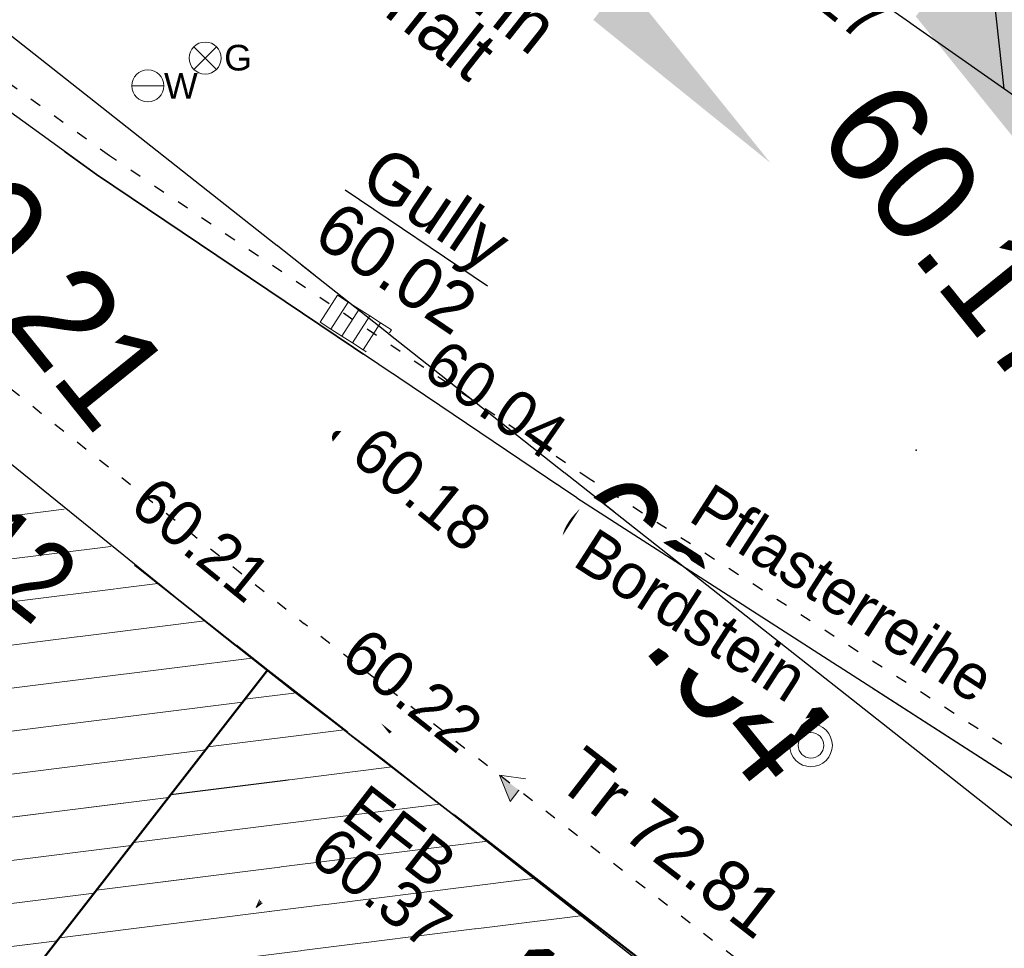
# Model space of a CAD drawing. Header units: millimetres. Extents: x 32365810 to 32368499, y 5620272 to 5622478.
# Tile 117 of 249: x 32366668.85 to 32366677.49, y 5620654.3 to 5620662.45. Entities that reach past the tile are written whole.
import ezdxf

# ---------------------------------------------------------------- set-up
doc = ezdxf.new("R2010")
doc.units = ezdxf.units.MM
for name, pattern in [('1000.100', [0]), ('1000.104', [0.225, 0.075, -0.15]), ('1000.196', [0.225, 0.075, -0.15]), ('1000.210', [0]), ('1000.300', [0]), ('1600.1047', [0]), ('1600.2028', [0]), ('1600.2505', [0]), ('GELTUNGSBEREICH', [8.5, 7, -1.5])]:
    doc.linetypes.add(name, pattern=pattern)
doc.layers.get('0').update_dxf_attribs({"color": 1, "linetype": 'CONTINUOUS'})
for name, color, linetype in [('_K_Fahrbahnmarkierung', 251, 'CONTINUOUS'), ('_K_Gebäude', 251, 'CONTINUOUS'), ('_K_Höhen_ gemessen (NHN)', 251, 'CONTINUOUS'), ('_K_Topographie_ örtl. Aufnahme', 251, 'CONTINUOUS'), ('GELTUNGSBEREICH_B', 7, 'CONTINUOUS'), ('UMGR_GELTUNGSBEREICH', 7, 'CONTINUOUS'), ('UMGR_STRASSENVERKEHRSFLÄCHE', 7, 'CONTINUOUS')]:
    doc.layers.add(name, color=color, linetype=linetype)
doc.layers.add('_K_Flurstücke_Grenzpunkte', color=251, linetype='CONTINUOUS', lineweight=50)
for name, color, linetype, transparency in [('Beschriftung Topographie', 7, 'CONTINUOUS', 0.75), ('EFB-_ Dachhöhen Bestandsgebäude (NHN)', 7, 'CONTINUOUS', 0.75), ('Fahrbahnmarkierung', 7, 'CONTINUOUS', 0.75), ('Flurstücke_Grenzpunkte', 11, 'CONTINUOUS', 0.75), ('Gasleitung', 7, 'CONTINUOUS', 0.75), ('Gebäude', 31, 'CONTINUOUS', 0.75), ('Höhen_ gemessen (NHN)', 7, 'CONTINUOUS', 0.75), ('Höhentexte_ gemessen (NHN)', 7, 'CONTINUOUS', 0.75), ('Lagebezeichnungen', 12, 'CONTINUOUS', 0.75), ('Leitungen Kanalbestand (AMT 66)', 7, 'CONTINUOUS', 0.75), ('Symbole Topographie', 7, 'CONTINUOUS', 0.75), ('Topgraphie_ weitere örtliche Aufnahme', 7, 'CONTINUOUS', 0.75), ('Topographie_ örtl. Aufnahme', 7, 'CONTINUOUS', 0.75), ('Wasserleitung', 7, 'CONTINUOUS', 0.75), ('weitere Entwässerungsleitungen', 7, 'CONTINUOUS', 0.75)]:
    doc.layers.add(name, color=color, linetype=linetype, transparency=transparency)
doc.layers.add('STRASSENVERKEHRSFLÄCHE_FA', color=7, linetype='CONTINUOUS', true_color=0xfff5bf)
doc.styles.add('Arial', font='arial.ttf')
doc.styles.add('Beschriftung Topographie_ blau', font='GOTHIC.TTF')
doc.styles.add('Dachhöhe NHN_ Bestand_ gemessen_ schwarz', font='GOTHIC.TTF')
doc.styles.add('Hausnummern NRW', font='arial.ttf', dxfattribs={"width": 0.85})
doc.styles.add('Höhe NHN_ gemessen_ blau', font='GOTHIC.TTF')
doc.styles.add('Höhe NHN_ gemessen_ schwarz', font='GOTHIC.TTF')
doc.styles.add('Kanal_ Höhe_ NHN (Deckel_Sohle)_ lila', font='GOTHIC.TTF')

# ---------------------------------------------------------------- blocks, each defined once
blk = doc.blocks.new('S1000.15')
at = {"color": 0, "lineweight": -2}
for p, q in [((-0.5, 0.05), (-0.485, 0.1)), ((0.495, 0.05), (-0.5, 0.05)), ((-0.5, -0.05), (-0.5, 0)), ((-0.5, 0), (0.5, 0)), ((-0.485, 0.1), (0.49, 0.1)), ((-0.475, 0.15), (-0.455, 0.2)), ((0.475, 0.15), (-0.475, 0.15)), ((-0.455, 0.2), (0.455, 0.2)), ((-0.43, 0.25), (-0.4, 0.3)), ((0.43, 0.25), (-0.43, 0.25)), ((-0.4, 0.3), (0.395, 0.3)), ((-0.355, 0.35), (-0.295, 0.4)), ((0.36, 0.35), (-0.355, 0.35)), ((-0.295, 0.4), (0.3, 0.4)), ((0.22, 0.45), (-0.215, 0.45)), ((0.3, 0.4), (0.22, 0.45)), ((0.395, 0.3), (0.36, 0.35)), ((0.455, 0.2), (0.43, 0.25)), ((0.49, 0.1), (0.475, 0.15)), ((0.5, 0), (0.495, 0.05)), ((0.495, -0.05), (-0.5, -0.05)), ((-0.475, -0.15), (-0.49, -0.1)), ((-0.49, -0.1), (0.485, -0.1)), ((0.475, -0.15), (-0.475, -0.15)), ((-0.43, -0.25), (-0.455, -0.2)), ((-0.455, -0.2), (0.46, -0.2)), ((0.425, -0.25), (-0.43, -0.25)), ((-0.355, -0.35), (-0.4, -0.3)), ((-0.4, -0.3), (0.395, -0.3)), ((0.345, -0.35), (-0.355, -0.35)), ((-0.205, -0.45), (-0.29, -0.4)), ((-0.29, -0.4), (0.285, -0.4)), ((0.2, -0.45), (-0.205, -0.45)), ((0.285, -0.4), (0.345, -0.35)), ((0.395, -0.3), (0.425, -0.25)), ((0.46, -0.2), (0.475, -0.15)), ((0.485, -0.1), (0.495, -0.05))]:
    blk.add_line(p, q, dxfattribs=at)
blk.add_circle((0, 0), 0.5, dxfattribs=at)
blk = doc.blocks.new('S1000.451')
at = {"color": 0, "lineweight": -2}
for radius in [0.5, 0.3]:
    blk.add_circle((0, 0), radius, dxfattribs=at)
blk = doc.blocks.new('S1000.549', base_point=(-0.2, 0))
at = {"color": 0, "lineweight": -2}
blk.add_line((-0.45, 0), (0.05, 0), dxfattribs=at)
blk.add_circle((-0.2, 0), 0.25, dxfattribs=at)
at = {"color": 0, "lineweight": -2, "insert": (0.05246, -0.199999), "char_height": 0.4, "attachment_point": 7, "line_spacing_factor": 0.69, "style": 'Arial'}
blk.add_mtext('W', dxfattribs=at)
blk = doc.blocks.new('S1000.550', base_point=(-0.2, 0))
at = {"color": 0, "lineweight": -2}
for p, q in [((-0.376777, 0.176777), (-0.023224, -0.176777)), ((-0.376777, -0.176777), (-0.023224, 0.176777))]:
    blk.add_line(p, q, dxfattribs=at)
blk.add_circle((-0.2, 0), 0.25, dxfattribs=at)
at = {"color": 0, "lineweight": -2, "insert": (0.09684, -0.2), "char_height": 0.4, "attachment_point": 7, "line_spacing_factor": 0.69, "style": 'Arial'}
blk.add_mtext('G', dxfattribs=at)
blk = doc.blocks.new('S1000.360')
at = {"lineweight": -2}
blk.add_hatch(color=0, dxfattribs=at).paths.add_polyline_path([(0, 0.25), (0.05, 0.05), (-0.05, 0.05)], flags=0)
at = {"color": 0, "lineweight": -2}
for p, q in [((-0.05, 0.05), (0, 0.25)), ((0, 0.25), (0.05, 0.05)), ((0, 0.25), (0, -0.25)), ((0.05, 0.05), (-0.05, 0.05))]:
    blk.add_line(p, q, dxfattribs=at)
blk = doc.blocks.new('S1000.507', base_point=(0, -0.25))
at = {"color": 0, "lineweight": -2}
for p, q in [((-0.5, 0.25), (-0.3, 0.25)), ((-0.5, -0.25), (-0.5, 0.25)), ((-0.3, 0.25), (-0.1, 0.25)), ((-0.3, 0.25), (-0.3, -0.25)), ((-0.1, 0.25), (0.1, 0.25)), ((-0.1, 0.25), (-0.1, -0.25)), ((0.1, 0.25), (0.3, 0.25)), ((0.1, 0.25), (0.1, -0.25)), ((0.3, 0.25), (0.5, 0.25)), ((0.3, 0.25), (0.3, -0.25)), ((0.5, 0.25), (0.5, -0.25)), ((-0.3, -0.25), (-0.5, -0.25)), ((-0.1, -0.25), (-0.3, -0.25)), ((0.1, -0.25), (-0.1, -0.25)), ((0.3, -0.25), (0.1, -0.25)), ((0.5, -0.25), (0.3, -0.25))]:
    blk.add_line(p, q, dxfattribs=at)
blk = doc.blocks.new('S1000.400')
at = {"lineweight": -2}
blk.add_hatch(color=0, dxfattribs=at).paths.add_polyline_path([(-0.49, 0), (0.49, 0), (0.479292, -0.101877), (0.447637, -0.199301), (0.396418, -0.288015), (0.327874, -0.364141), (0.245, -0.424352), (0.151418, -0.466018), (0.051219, -0.487316), (-0.051219, -0.487316), (-0.151418, -0.466018), (-0.245, -0.424352), (-0.327874, -0.364141), (-0.396418, -0.288015), (-0.447637, -0.199301), (-0.479292, -0.101877)], flags=0)
at = {"color": 0, "lineweight": -2}
blk.add_circle((0, 0), 0.5, dxfattribs=at)
for start, end in [(0, 180), (180, 0)]:
    blk.add_arc((0, 0), 0.49, start, end, dxfattribs=at)
blk = doc.blocks.new('S1000.114', base_point=(0, 0.366025))
at = {"lineweight": -2}
blk.add_hatch(color=0, dxfattribs=at).paths.add_polyline_path([(-0.5, -0.5), (0, 0.366026), (0, -0.5)], flags=0)
at = {"color": 0, "lineweight": -2}
for p, q in [((0, 0.366026), (-0.5, -0.5)), ((0.5, -0.5), (0, 0.366026)), ((-0.5, -0.5), (0, -0.5)), ((0, -0.5), (0.5, -0.5))]:
    blk.add_line(p, q, dxfattribs=at)
blk = doc.blocks.new('O1030')
at = {"layer": 'Flurstücke_Grenzpunkte', "color": 7, "linetype": '1600.2028', "lineweight": 35}
for p, q in [((32366171.195, 5622014.485), (32366164.874, 5622019.49)), ((32366163.813, 5622004.993), (32366171.195, 5622014.485))]:
    blk.add_line(p, q, dxfattribs=at)
blk = doc.blocks.new('O1394')
at = {"layer": 'Flurstücke_Grenzpunkte', "color": 7, "linetype": '1600.2028', "lineweight": 35}
for p in [(32366163.813, 5622004.993), (32366177.546, 5622009.557)]:
    blk.add_line(p, (32366171.195, 5622014.485), dxfattribs=at)
blk = doc.blocks.new('O1462')
at = {"layer": 'Flurstücke_Grenzpunkte', "color": 7, "linetype": '1600.2028', "lineweight": 35}
for p, q in [((32366171.195, 5622014.485), (32366164.874, 5622019.49)), ((32366177.546, 5622009.557), (32366171.195, 5622014.485))]:
    blk.add_line(p, q, dxfattribs=at)
blk = doc.blocks.new('O2491')
at = {"layer": 'Gebäude', "color": 7, "linetype": '1600.2505', "lineweight": 18}
for p, q in [((32366171.195, 5622014.485), (32366164.874, 5622019.49)), ((32366163.813, 5622004.993), (32366171.195, 5622014.485))]:
    blk.add_line(p, q, dxfattribs=at)
at = {"layer": 'Lagebezeichnungen', "color": 7, "lineweight": 18, "insert": (32366168.789381, 5622015.151645), "char_height": 0.7, "attachment_point": 8, "rotation": 321.6269704, "line_spacing_factor": 0.69, "style": 'Hausnummern NRW', "bg_fill": 2}
blk.add_mtext('12', dxfattribs=at)
blk = doc.blocks.new('O2952')
at = {"layer": 'Gebäude', "color": 7, "linetype": '1600.2505', "lineweight": 18}
for p in [(32366163.813, 5622004.993), (32366177.546, 5622009.557)]:
    blk.add_line(p, (32366171.195, 5622014.485), dxfattribs=at)
at = {"layer": 'Lagebezeichnungen', "color": 7, "lineweight": 18, "insert": (32366173.430633, 5622011.334938), "char_height": 0.7, "attachment_point": 8, "rotation": 322.1899969, "line_spacing_factor": 0.69, "style": 'Hausnummern NRW', "bg_fill": 2}
blk.add_mtext('14', dxfattribs=at)
blk = doc.blocks.new('*X977')
at = {"color": 253, "linetype": '1000.210', "lineweight": 25, "true_color": 0x999999}
for p, q in [((32366176.568608, 5622020.355713), (32366176.377248, 5622022.097844)), ((32366177.658778, 5622019.589572), (32366177.480455, 5622021.213008)), ((32366178.748947, 5622018.823431), (32366178.583663, 5622020.328173)), ((32366179.839117, 5622018.05729), (32366179.68687, 5622019.443337)), ((32366180.929286, 5622017.29115), (32366180.790077, 5622018.558502)), ((32366182.019456, 5622016.525009), (32366181.893284, 5622017.673666)), ((32366183.109625, 5622015.758868), (32366182.996492, 5622016.788831))]:
    blk.add_line(p, q, dxfattribs=at)
blk = doc.blocks.new('*X1183')
at = {"color": 253, "linetype": '1600.1047', "lineweight": 18, "true_color": 0xb2b2b2}
for p, q in [((32366169.409957, 5622015.898406), (32366161.194498, 5622014.871093)), ((32366169.822151, 5622015.572029), (32366160.860133, 5622014.451361)), ((32366170.234345, 5622015.245651), (32366160.525767, 5622014.03163)), ((32366170.646539, 5622014.919274), (32366160.191402, 5622013.611898)), ((32366171.058733, 5622014.592897), (32366159.857036, 5622013.192166)), ((32366170.977058, 5622014.204763), (32366159.522671, 5622012.772435)), ((32366170.651484, 5622013.786131), (32366159.188305, 5622012.352703)), ((32366170.325911, 5622013.367499), (32366158.853939, 5622011.932971)), ((32366170.000337, 5622012.948867), (32366158.519574, 5622011.51324)), ((32366169.674764, 5622012.530234), (32366158.185208, 5622011.093508)), ((32366169.349191, 5622012.111602), (32366157.850843, 5622010.673776))]:
    blk.add_line(p, q, dxfattribs=at)
blk = doc.blocks.new('*X1317')
at = {"color": 253, "linetype": '1600.1047', "lineweight": 18, "true_color": 0xb2b2b2}
for p, q in [((32366171.4496, 5622014.287445), (32366170.997396, 5622014.230915)), ((32366171.869067, 5622013.961964), (32366170.671835, 5622013.812298)), ((32366172.288534, 5622013.636482), (32366170.346273, 5622013.393681)), ((32366172.708001, 5622013.311), (32366170.020712, 5622012.975065)), ((32366173.127468, 5622012.985519), (32366169.69515, 5622012.556448)), ((32366173.546935, 5622012.660037), (32366169.369589, 5622012.137831)), ((32366173.966402, 5622012.334556), (32366169.044027, 5622011.719214))]:
    blk.add_line(p, q, dxfattribs=at)

msp = doc.modelspace()

# ---------------------------------------------------------------- hatches: boundary and pattern name
at = {"layer": 'STRASSENVERKEHRSFLÄCHE_FA', "true_color": 0xffd24a}
h = msp.add_hatch(color=41, dxfattribs=at)
h.paths.add_polyline_path([(32366700.8124, 5620642.6373), (32366709.3434, 5620645.2997), (32366744.9347, 5620656.4069), (32366800.8444, 5620673.8552), (32366814.2381, 5620678.035), (32366812.5253, 5620684.4894), (32366790.9586, 5620765.7636), (32366786.667, 5620779.0544), (32366782.4139, 5620794.2429), (32366771.6023, 5620788.1626), (32366758.5589, 5620780.9406), (32366707.2076, 5620751.9562), (32366691.6079, 5620737.5607), (32366678.0512, 5620726.0474), (32366655.2998, 5620707.9646), (32366642.99, 5620700.236), (32366635.3128, 5620695.5014)], flags=0)
edge = h.paths.add_edge_path(flags=0)
edge.add_line((32366743.1711, 5620661.7327), (32366743.7253, 5620660.059))
edge.add_line((32366743.7253, 5620660.059), (32366743.4584, 5620659.9787))
edge.add_line((32366743.4584, 5620659.9787), (32366724.4254, 5620654.2297))
edge.add_line((32366724.4254, 5620654.2297), (32366712.3064, 5620650.5087))
edge.add_line((32366712.3064, 5620650.5087), (32366710.8764, 5620650.0467))
edge.add_line((32366710.8764, 5620650.0467), (32366706.0504, 5620648.5787))
edge.add_arc((32366704.0033, 5620654.9557), 6.6976, 283.31801, 287.79716, ccw=False)
edge.add_line((32366705.5462, 5620648.4383), (32366698.4244, 5620654.3247))
edge.add_line((32366698.4244, 5620654.3247), (32366697.0404, 5620655.4727))
edge.add_line((32366697.0404, 5620655.4727), (32366693.2054, 5620658.6537))
edge.add_line((32366693.2054, 5620658.6537), (32366688.7664, 5620662.3357))
edge.add_line((32366688.7664, 5620662.3357), (32366681.0714, 5620668.6207))
edge.add_line((32366681.0714, 5620668.6207), (32366678.0124, 5620671.1457))
edge.add_line((32366678.0124, 5620671.1457), (32366674.9514, 5620673.6697))
edge.add_line((32366674.9514, 5620673.6697), (32366671.8604, 5620676.2197))
edge.add_line((32366671.8604, 5620676.2197), (32366667.7294, 5620679.6287))
edge.add_line((32366667.7294, 5620679.6287), (32366654.8644, 5620689.7847))
edge.add_line((32366654.8644, 5620689.7847), (32366649.8944, 5620695.9817))
edge.add_line((32366649.8944, 5620695.9817), (32366658.9674, 5620703.3057))
edge.add_line((32366658.9674, 5620703.3057), (32366659.3444, 5620702.8397))
edge.add_line((32366659.3444, 5620702.8397), (32366668.3894, 5620710.0337))
edge.add_line((32366668.3894, 5620710.0337), (32366674.3954, 5620714.7477))
edge.add_line((32366674.3954, 5620714.7477), (32366678.8874, 5620718.2717))
edge.add_line((32366678.8874, 5620718.2717), (32366679.9164, 5620719.0797))
edge.add_line((32366679.9164, 5620719.0797), (32366682.4064, 5620721.0717))
edge.add_line((32366682.4064, 5620721.0717), (32366687.0664, 5620724.7687))
edge.add_line((32366687.0664, 5620724.7687), (32366692.1044, 5620728.9537))
edge.add_line((32366692.1044, 5620728.9537), (32366695.9746, 5620732.0896))
edge.add_line((32366695.9746, 5620732.0896), (32366701.9094, 5620736.8967))
edge.add_line((32366701.9094, 5620736.8967), (32366705.5984, 5620739.8857))
edge.add_line((32366705.5984, 5620739.8857), (32366707.1144, 5620741.1137))
edge.add_line((32366707.1144, 5620741.1137), (32366709.6784, 5620743.1907))
edge.add_line((32366709.6784, 5620743.1907), (32366711.2314, 5620744.4487))
edge.add_line((32366711.2314, 5620744.4487), (32366709.9014, 5620746.7797))
edge.add_line((32366709.9014, 5620746.7797), (32366714.0414, 5620748.9907))
edge.add_line((32366714.0414, 5620748.9907), (32366720.1184, 5620752.2367))
edge.add_line((32366720.1184, 5620752.2367), (32366735.2664, 5620760.3277))
edge.add_line((32366735.2664, 5620760.3277), (32366742.5764, 5620764.2317))
edge.add_line((32366742.5764, 5620764.2317), (32366745.6674, 5620765.8827))
edge.add_line((32366745.6674, 5620765.8827), (32366748.3894, 5620767.3367))
edge.add_line((32366748.3894, 5620767.3367), (32366756.7024, 5620771.8807))
edge.add_line((32366756.7024, 5620771.8807), (32366764.5794, 5620776.1867))
edge.add_line((32366764.5794, 5620776.1867), (32366766.3304, 5620772.5527))
edge.add_line((32366766.3304, 5620772.5527), (32366774.3714, 5620775.5927))
edge.add_line((32366774.3714, 5620775.5927), (32366779.2794, 5620762.4097))
edge.add_line((32366779.2794, 5620762.4097), (32366782.3304, 5620749.7737))
edge.add_line((32366782.3304, 5620749.7737), (32366791.8204, 5620710.4577))
edge.add_line((32366791.8204, 5620710.4577), (32366791.8854, 5620710.1857))
edge.add_line((32366791.8854, 5620710.1857), (32366793.4664, 5620703.7797))
edge.add_line((32366793.4664, 5620703.7797), (32366795.2334, 5620696.6167))
edge.add_line((32366795.2334, 5620696.6167), (32366799.3534, 5620680.1717))
edge.add_line((32366799.3534, 5620680.1717), (32366785.7934, 5620675.7267))
edge.add_line((32366785.7934, 5620675.7267), (32366779.8604, 5620673.8367))
edge.add_line((32366779.8604, 5620673.8367), (32366773.8814, 5620671.8937))
edge.add_line((32366773.8814, 5620671.8937), (32366767.9134, 5620669.9547))
edge.add_line((32366767.9134, 5620669.9547), (32366743.1711, 5620661.7327))

# ---------------------------------------------------------------- linework, layer by layer
at = {"layer": '_K_Fahrbahnmarkierung'}
msp.add_point((32366676.7136, 5620658.6712), dxfattribs=at)
at = {"layer": '_K_Flurstücke_Grenzpunkte', "linetype": '1600.2028'}
msp.add_lwpolyline([(32366648.4904, 5620674.9167), (32366654.4044, 5620670.1087), (32366659.3684, 5620666.1117), (32366664.6994, 5620661.7437), (32366671.0204, 5620656.7387), (32366677.3714, 5620651.8107), (32366691.9834, 5620639.9887)], dxfattribs=at)
for points in [[(32366654.7464, 5620649.2507), (32366658.3654, 5620646.3547), (32366661.1874, 5620644.0967), (32366663.6384, 5620647.2467), (32366671.0204, 5620656.7387), (32366664.6994, 5620661.7437), (32366657.2104, 5620652.3427)], [(32366663.6384, 5620647.2467), (32366671.0204, 5620656.7387), (32366677.3714, 5620651.8107), (32366669.9204, 5620642.2307), (32366669.5064, 5620642.5617), (32366664.5184, 5620638.8387), (32366661.6314, 5620643.3957), (32366661.1874, 5620644.0967)]]:
    msp.add_lwpolyline(points, close=True, dxfattribs=at)
at = {"layer": '_K_Gebäude', "linetype": '1600.1047', "lineweight": 18}
for p, q in [((32366669.2354, 5620658.1521), (32366661.0199, 5620657.1248)), ((32366669.6476, 5620657.8257), (32366660.6856, 5620656.705)), ((32366670.0598, 5620657.4993), (32366660.3512, 5620656.2853)), ((32366670.472, 5620657.1729), (32366660.0168, 5620655.8656)), ((32366670.8842, 5620656.8466), (32366659.6825, 5620655.4458)), ((32366671.275, 5620656.5411), (32366670.8228, 5620656.4846)), ((32366670.8025, 5620656.4584), (32366659.3481, 5620655.0261)), ((32366671.6945, 5620656.2156), (32366670.4973, 5620656.066)), ((32366670.4769, 5620656.0398), (32366659.0137, 5620654.6064)), ((32366672.114, 5620655.8901), (32366670.1717, 5620655.6473)), ((32366670.1513, 5620655.6212), (32366658.6794, 5620654.1866)), ((32366672.5334, 5620655.5647), (32366669.8461, 5620655.2287)), ((32366672.9529, 5620655.2392), (32366669.5206, 5620654.8101)), ((32366669.8258, 5620655.2025), (32366658.345, 5620653.7669)), ((32366673.3724, 5620654.9137), (32366669.195, 5620654.3915)), ((32366669.5002, 5620654.7839), (32366658.0106, 5620653.3472)), ((32366673.7918, 5620654.5882), (32366668.8695, 5620653.9729)), ((32366669.1746, 5620654.3653), (32366657.6763, 5620652.9274))]:
    msp.add_line(p, q, dxfattribs=at)
at = {"layer": '_K_Gebäude', "linetype": '1600.2505', "lineweight": -2}
for points in [[(32366663.6384, 5620647.2467), (32366671.0204, 5620656.7387), (32366664.6994, 5620661.7437), (32366657.2104, 5620652.3427)], [(32366664.6294, 5620645.4767), (32366664.4884, 5620645.7157), (32366664.4244, 5620645.9867), (32366664.4444, 5620646.2637), (32366664.5464, 5620646.5227), (32366663.6384, 5620647.2467), (32366671.0204, 5620656.7387), (32366677.3714, 5620651.8107), (32366669.9204, 5620642.2307), (32366669.5064, 5620642.5617), (32366664.5184, 5620638.8387), (32366661.6314, 5620643.3957)]]:
    msp.add_lwpolyline(points, close=True, dxfattribs=at)
at = {"layer": '_K_Topographie_ örtl. Aufnahme', "linetype": '1000.104'}
msp.add_lwpolyline([(32366686.4987, 5620650.165), (32366685.8748, 5620650.6057), (32366681.4607, 5620653.5196), (32366673.8439, 5620658.4198), (32366669.634, 5620661.2543), (32366665.5725, 5620664.1888)], dxfattribs=at)
at = {"layer": '_K_Topographie_ örtl. Aufnahme', "linetype": '1000.100'}
for points in [[(32366665.4553, 5620664.0267), (32366669.5196, 5620661.0903), (32366673.7339, 5620658.2528), (32366681.3516, 5620653.3521), (32366685.762, 5620650.4406), (32366686.3826, 5620650.0022)], [(32366663.1779, 5620663.1106), (32366663.4208, 5620662.8816), (32366664.1521, 5620662.2126), (32366665.0213, 5620661.591), (32366670.5497, 5620657.1073), (32366671.2604, 5620656.5481), (32366672.033, 5620655.9595), (32366674.6188, 5620653.9204), (32366677.3041, 5620651.8194)]]:
    msp.add_lwpolyline(points, dxfattribs=at)
at = {"layer": 'Fahrbahnmarkierung', "color": 7, "true_color": 0xffffff}
msp.add_point((32366676.7136, 5620658.6712, 60.161), dxfattribs=at)
at = {"layer": 'GELTUNGSBEREICH_B', "linetype": 'GELTUNGSBEREICH', "ltscale": 0.5, "const_width": 1, "flags": 128}
msp.add_lwpolyline([(32366700.6002, 5620641.5235), (32366709.6413, 5620644.3451), (32366745.2326, 5620655.4523), (32366801.1423, 5620672.9006), (32366815.4503, 5620677.3658), (32366813.4919, 5620684.7459), (32366791.9183, 5620766.0457), (32366787.6247, 5620779.343), (32366783.0335, 5620795.7387), (32366771.115, 5620789.0359), (32366758.0709, 5620781.8134), (32366706.6149, 5620752.7699), (32366690.9449, 5620738.3095), (32366677.4162, 5620726.8201), (32366654.7211, 5620708.782), (32366642.4616, 5620701.0851), (32366633.5851, 5620695.6108)], close=True, dxfattribs=at)
at = {"layer": 'UMGR_GELTUNGSBEREICH'}
msp.add_lwpolyline([(32366700.8124, 5620642.6373), (32366709.3434, 5620645.2997), (32366744.9347, 5620656.4069), (32366800.8444, 5620673.8552), (32366814.2381, 5620678.035), (32366812.5253, 5620684.4894), (32366790.9586, 5620765.7636), (32366786.667, 5620779.0544), (32366782.4139, 5620794.2429), (32366771.6023, 5620788.1626), (32366758.5589, 5620780.9406), (32366707.2076, 5620751.9562), (32366691.6079, 5620737.5607), (32366678.0512, 5620726.0474), (32366655.2998, 5620707.9646), (32366642.99, 5620700.236), (32366635.3128, 5620695.5014)], close=True, dxfattribs=at)
at = {"layer": 'UMGR_STRASSENVERKEHRSFLÄCHE'}
msp.add_lwpolyline([(32366700.8124, 5620642.6373), (32366709.3434, 5620645.2997), (32366744.9347, 5620656.4069), (32366800.8444, 5620673.8552), (32366814.2381, 5620678.035), (32366812.5253, 5620684.4894), (32366790.9586, 5620765.7636), (32366786.667, 5620779.0544), (32366782.4139, 5620794.2429), (32366771.6023, 5620788.1626), (32366758.5589, 5620780.9406), (32366707.2076, 5620751.9562), (32366691.6079, 5620737.5607), (32366678.0512, 5620726.0474), (32366655.2998, 5620707.9646), (32366642.99, 5620700.236), (32366635.3128, 5620695.5014), (32366700.8124, 5620642.6373)], close=True, dxfattribs=at)

# ---------------------------------------------------------------- block references
at = {"layer": '_K_Höhen_ gemessen (NHN)', "xscale": 0.1125, "yscale": 0.1125, "zscale": 0.1125}
for p in [(32366672.1736, 5620659.3767), (32366670.829, 5620657.308), (32366671.8286, 5620655.9527)]:
    msp.add_blockref('S1000.15', p, dxfattribs=at)
at = {"layer": 'EFB-_ Dachhöhen Bestandsgebäude (NHN)', "color": 7, "lineweight": 9, "xscale": 0.1375, "yscale": 0.1375, "zscale": 0.1375, "rotation": 180.000420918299}
msp.add_blockref('S1000.400', (32366671.8286, 5620655.9527, 60.367), dxfattribs=at)
at = {"layer": 'EFB-_ Dachhöhen Bestandsgebäude (NHN)', "color": 7, "lineweight": 18, "xscale": 0.25, "yscale": 0.25, "zscale": 0.25, "rotation": 52.190558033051}
msp.add_blockref('S1000.114', (32366673.0564, 5620655.8187, 72.813), dxfattribs=at)
at = {"layer": 'Gasleitung', "color": 7, "lineweight": 18, "xscale": 0.5625, "yscale": 0.5625, "zscale": 0.5625}
msp.add_blockref('S1000.550', (32366670.4736, 5620662.1122, 60.08), dxfattribs=at)
at = {"layer": 'Höhen_ gemessen (NHN)', "color": 7, "lineweight": 18, "xscale": 0.1125, "yscale": 0.1125, "zscale": 0.1125}
for p in [(32366672.1736, 5620659.3767, 60.042), (32366671.6462, 5620658.7817, 60.183), (32366670.829, 5620657.308, 60.214), (32366672.0685, 5620656.2432, 60.223)]:
    msp.add_blockref('S1000.15', p, dxfattribs=at)
at = {"layer": 'Symbole Topographie', "color": 7, "lineweight": 18, "xscale": 1.875, "yscale": 1.875, "zscale": 1.875, "rotation": 142.181274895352}
msp.add_blockref('S1000.360', (32366671.21, 5620655.0261), dxfattribs=at)
at = {"layer": 'Symbole Topographie', "color": 7, "lineweight": 18, "xscale": 0.375, "yscale": 0.375, "zscale": 0.375}
msp.add_blockref('S1000.451', (32366676.9517, 5620655.2166, 60.281), dxfattribs=at)
at = {"layer": 'weitere Entwässerungsleitungen', "color": 7, "lineweight": 18, "xscale": 0.5625, "yscale": 0.5625, "zscale": 0.5625, "rotation": 327.245465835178}
msp.add_blockref('S1000.507', (32366671.7191, 5620659.6423, 60.021), dxfattribs=at)

# ---------------------------------------------------------------- next in the draw order: texts
at = {"layer": '_K_Höhen_ gemessen (NHN)', "char_height": 0.9, "width": 6.480353, "attachment_point": 8, "rotation": 308.86333, "line_spacing_factor": 0.69, "style": 'Höhe NHN_ gemessen_ schwarz', "bg_fill": 2}
for s, insert in [('60.17', (32366676.7513, 5620660.2544)), ('60.21', (32366668.5693, 5620659.9443)), ('60.04', (32366674.3895, 5620656.8107)), ('60.37', (32366673.1944, 5620652.6408))]:
    msp.add_mtext(s, dxfattribs=dict(at, insert=insert))
at = {"layer": 'Beschriftung Topographie', "color": 142, "lineweight": 25, "true_color": 0x0087cd, "insert": (32366672.2622, 5620662.8426), "char_height": 0.45, "attachment_point": 5, "rotation": 321.59537, "line_spacing_factor": 0.69, "style": 'Beschriftung Topographie_ blau', "bg_fill": 2}
msp.add_mtext('Fahrbahn\\PAsphalt', dxfattribs=at)
at = {"layer": 'Höhentexte_ gemessen (NHN)', "color": 142, "lineweight": 25, "true_color": 0x0087cd, "char_height": 0.4, "line_spacing_factor": 0.69, "style": 'Höhe NHN_ gemessen_ blau', "bg_fill": 2}
for s, insert, attachment_point, rotation in [('60.17', (32366675.454, 5620663.3703), 1, 321.59932), ('60.21', (32366670.829, 5620657.308, 60.214), 9, 320.95843), ('60.22', (32366672.1657, 5620656.4048), 8, 321.74262)]:
    msp.add_mtext(s, dxfattribs=dict(at, insert=insert, attachment_point=attachment_point, rotation=rotation))

# ---------------------------------------------------------------- next in the draw order: block references
at = {"layer": 'Symbole Topographie', "color": 7, "lineweight": 18, "xscale": 0.375, "yscale": 0.375, "zscale": 0.375}
msp.add_blockref('S1000.451', (32366675.79, 5620656.0802, 60.227), dxfattribs=at)
at = {"layer": 'Wasserleitung', "color": 7, "lineweight": 18, "xscale": 0.5625, "yscale": 0.5625, "zscale": 0.5625}
msp.add_blockref('S1000.549', (32366669.9704, 5620661.8684, 60.064), dxfattribs=at)

# ---------------------------------------------------------------- next in the draw order: texts
at = {"layer": 'Beschriftung Topographie', "color": 142, "lineweight": 25, "true_color": 0x0087cd, "insert": (32366674.7418, 5620657.2207), "char_height": 0.4, "attachment_point": 5, "rotation": 327.24541, "line_spacing_factor": 0.69, "style": 'Beschriftung Topographie_ blau', "bg_fill": 2}
msp.add_mtext('Bordstein', dxfattribs=at)
at = {"layer": 'Höhentexte_ gemessen (NHN)', "color": 142, "lineweight": 25, "true_color": 0x0087cd, "insert": (32366671.8971, 5620655.7567), "char_height": 0.4, "attachment_point": 1, "rotation": 322.18885, "line_spacing_factor": 0.69, "style": 'Höhe NHN_ gemessen_ blau', "bg_fill": 2}
msp.add_mtext('EFB\\P60.37', dxfattribs=at)

# ---------------------------------------------------------------- next in the draw order: texts
at = {"layer": 'Beschriftung Topographie', "color": 142, "lineweight": 25, "true_color": 0x0087cd, "insert": (32366676.0703, 5620657.4127), "char_height": 0.4, "attachment_point": 5, "rotation": 327.24541, "line_spacing_factor": 0.69, "style": 'Beschriftung Topographie_ blau', "bg_fill": 2}
msp.add_mtext('Pflasterreihe', dxfattribs=at)
at = {"layer": 'EFB-_ Dachhöhen Bestandsgebäude (NHN)', "color": 7, "lineweight": 25, "insert": (32366673.5312, 5620655.732, 72.813), "char_height": 0.45, "attachment_point": 7, "rotation": 322.19057, "line_spacing_factor": 0.69, "style": 'Dachhöhe NHN_ Bestand_ gemessen_ schwarz', "bg_fill": 2}
msp.add_mtext('Tr 72.81', dxfattribs=at)
at = {"layer": 'weitere Entwässerungsleitungen', "color": 200, "lineweight": 25, "true_color": 0xd600ff, "insert": (32366672.3275, 5620660.5338, 59.997), "char_height": 0.45, "attachment_point": 5, "rotation": 326.04781, "line_spacing_factor": 0.69, "style": 'Kanal_ Höhe_ NHN (Deckel_Sohle)_ lila', "bg_fill": 2}
msp.add_mtext('\\SGully/60.02;', dxfattribs=at)

# ---------------------------------------------------------------- next in the draw order: block references
at = {"layer": 'Flurstücke_Grenzpunkte', "color": 7, "true_color": 0xffffff}
msp.add_blockref('O1030', (499.8254, -1357.7463), dxfattribs=at)

# ---------------------------------------------------------------- next in the draw order: texts
at = {"layer": 'Höhentexte_ gemessen (NHN)', "color": 142, "lineweight": 25, "true_color": 0x0087cd, "insert": (32366671.7271, 5620658.5923), "char_height": 0.4, "attachment_point": 7, "rotation": 320.95741, "line_spacing_factor": 0.69, "style": 'Höhe NHN_ gemessen_ blau', "bg_fill": 2}
msp.add_mtext('60.18', dxfattribs=at)

# ---------------------------------------------------------------- next in the draw order: block references
at = {"layer": 'Flurstücke_Grenzpunkte', "color": 7, "true_color": 0xffffff}
msp.add_blockref('O1394', (499.8254, -1357.7463), dxfattribs=at)

# ---------------------------------------------------------------- next in the draw order: texts
at = {"layer": 'Höhentexte_ gemessen (NHN)', "color": 142, "lineweight": 25, "true_color": 0x0087cd, "insert": (32366672.3564, 5620659.3336), "char_height": 0.4, "attachment_point": 7, "rotation": 325.07275, "line_spacing_factor": 0.69, "style": 'Höhe NHN_ gemessen_ blau', "bg_fill": 2}
msp.add_mtext('60.04', dxfattribs=at)

# ---------------------------------------------------------------- next in the draw order: block references
at = {"layer": 'Flurstücke_Grenzpunkte', "color": 7, "true_color": 0xffffff}
msp.add_blockref('O1462', (499.8254, -1357.7463), dxfattribs=at)

# ---------------------------------------------------------------- next in the draw order: linework, layer by layer
at = {"layer": 'Fahrbahnmarkierung', "color": 253, "linetype": '1000.210', "lineweight": 25, "true_color": 0x999999}
msp.add_line((32366675.4712, 5620663.2579), (32366683.3461, 5620657.7237), dxfattribs=at)

# ---------------------------------------------------------------- next in the draw order: block references
at = {"layer": 'Fahrbahnmarkierung', "color": 7, "true_color": 0xffffff}
msp.add_blockref('*X977', (499.8254, -1357.7463), dxfattribs=at)
at = {"layer": 'Gebäude', "color": 7, "true_color": 0xffffff}
msp.add_blockref('O2491', (499.8254, -1357.7463), dxfattribs=at)

# ---------------------------------------------------------------- next in the draw order: linework, layer by layer
at = {"layer": 'EFB-_ Dachhöhen Bestandsgebäude (NHN)', "color": 7, "linetype": '1000.196', "lineweight": 25}
msp.add_line((32366665.0578, 5620662.1811), (32366671.34, 5620657.1505), dxfattribs=at)
at = {"layer": 'Topgraphie_ weitere örtliche Aufnahme', "color": 142, "linetype": '1000.104', "lineweight": 25, "true_color": 0x0087cd}
for p, q in [((32366669.634, 5620661.2543), (32366665.5725, 5620664.1888)), ((32366673.8439, 5620658.4198), (32366669.634, 5620661.2543))]:
    msp.add_line(p, q, dxfattribs=at)
at = {"layer": 'Topographie_ örtl. Aufnahme', "color": 142, "linetype": '1000.100', "lineweight": 25, "true_color": 0x0087cd}
for p, q in [((32366669.5196, 5620661.0903, 60.038), (32366665.4553, 5620664.0267, 59.999)), ((32366665.0213, 5620661.591, 60.208), (32366670.5497, 5620657.1073, 60.223)), ((32366673.7339, 5620658.2528, 60.072), (32366669.5196, 5620661.0903, 60.038))]:
    msp.add_line(p, q, dxfattribs=at)

# ---------------------------------------------------------------- next in the draw order: block references
at = {"layer": 'Gebäude', "color": 7, "true_color": 0xffffff}
msp.add_blockref('O2952', (499.8254, -1357.7463), dxfattribs=at)

# ---------------------------------------------------------------- next in the draw order: linework, layer by layer
at = {"layer": 'EFB-_ Dachhöhen Bestandsgebäude (NHN)', "color": 7, "linetype": '1000.196', "lineweight": 25}
msp.add_line((32366678.0861, 5620651.9152), (32366671.34, 5620657.1505), dxfattribs=at)
at = {"layer": 'Leitungen Kanalbestand (AMT 66)', "color": 200, "linetype": '1000.300', "lineweight": 25, "true_color": 0xd600ff}
msp.add_line((32366680.9544, 5620652.6877, 60.3), (32366650.0374, 5620677.0917, 59.87), dxfattribs=at)
at = {"layer": 'Topgraphie_ weitere örtliche Aufnahme', "color": 142, "linetype": '1000.104', "lineweight": 25, "true_color": 0x0087cd}
msp.add_line((32366681.4607, 5620653.5196), (32366673.8439, 5620658.4198), dxfattribs=at)
at = {"layer": 'Topographie_ örtl. Aufnahme', "color": 142, "linetype": '1000.100', "lineweight": 25, "true_color": 0x0087cd}
for p, q in [((32366673.7339, 5620658.2528, 60.072), (32366681.3516, 5620653.3521, 60.185)), ((32366670.5497, 5620657.1073, 60.223), (32366671.2604, 5620656.5481, 60.23)), ((32366671.2604, 5620656.5481, 60.23), (32366672.033, 5620655.9595, 60.215)), ((32366672.033, 5620655.9595, 60.215), (32366674.6188, 5620653.9204, 60.295))]:
    msp.add_line(p, q, dxfattribs=at)

# ---------------------------------------------------------------- next in the draw order: block references
at = {"layer": 'Gebäude', "color": 7, "true_color": 0xffffff}
for name in ['*X1183', '*X1317']:
    msp.add_blockref(name, (499.8254, -1357.7463), dxfattribs=at)

doc.saveas('drawing.dxf')
